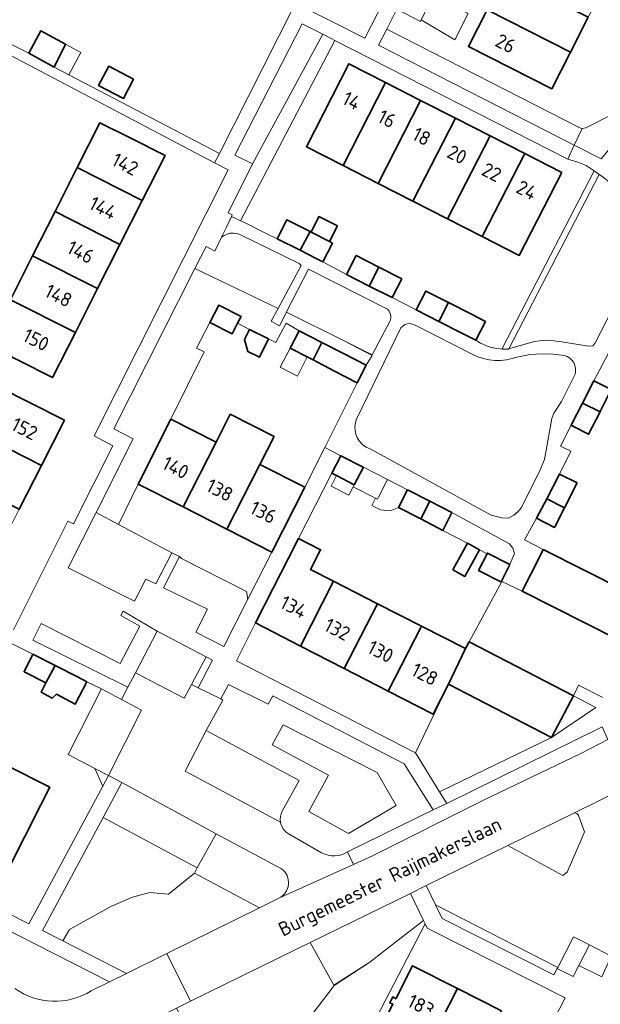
# Model space of a CAD drawing. Header units: metres. Extents: x 178952 to 185583, y 415201 to 419317.
# Tile 8 of 165: x 180269 to 180343, y 417923 to 418049. Entities that reach past the tile are written whole.
import ezdxf
from ezdxf.enums import TextEntityAlignment as Align

# ---------------------------------------------------------------- set-up
doc = ezdxf.new("R2010")
doc.units = ezdxf.units.M
for name, color, linetype, lineweight in [('B-XX-GR-BEPLANTING_CULTUUR_BODEMBEDEKKER-GV', 253, 'Continuous', 18), ('B-XX-GR-BEPLANTING_CULTUUR_BOSPLANTSOEN-GV', 253, 'Continuous', 18), ('B-XX-GR-BEPLANTING_CULTUUR_HEESTERS-GV', 253, 'Continuous', 18), ('B-XX-IE-TERREINAFSCHEIDING_KUNSTMATIG_MUUR-G', 253, 'IE-TERREINAFSCHEIDING-KUNSTMATIG-DICHT', 18), ('B-XX-OG-BEBOUWING-GV', 252, 'Continuous', 35), ('B-XX-OG-BEBOUWING-T18', 252, 'Continuous', 18), ('B-XX-OG-BEBOUWING_OVERBOUWING-GV', 252, 'Continuous', 18), ('B-XX-OG-BEBOUWING_SCHUUR-GV', 252, 'Continuous', 35), ('B-XX-OG-TERREIN_CULTUURSCHEIDING-GV', 253, 'Continuous', 18), ('B-XX-OG-TERREIN_ERF-GV', 253, 'Continuous', 18), ('B-XX-OG-TOPOGRAFIE-T18', 253, 'Continuous', 18), ('B-XX-VH-VERHARDING_ASFALT-GV', 251, 'Continuous', 18), ('B-XX-VH-VERHARDING_BEDRIJFSVLOERPLAAT-GV', 251, 'Continuous', 18), ('B-XX-VH-VERHARDING_BETONSTRAATSTEEN-GV', 251, 'Continuous', 18), ('B-XX-VH-VERHARDING_TEGEL-GV', 251, 'Continuous', 18)]:
    doc.layers.add(name, color=color, linetype=linetype, lineweight=lineweight)
doc.styles.add('NLCS-ISO-M-T18', font='NLCS-ISO.ttf', dxfattribs={"height": 1.8})
doc.linetypes.add('IE-TERREINAFSCHEIDING-KUNSTMATIG-DICHT', pattern='A,8,-1,[82,NLCS.SHX,S=0.75,R=90,X=0,Y=0],-1', length=10)

msp = doc.modelspace()

# ---------------------------------------------------------------- linework, layer by layer
at = {"layer": 'B-XX-GR-BEPLANTING_CULTUUR_BODEMBEDEKKER-GV'}
for points in [[(180311.471, 418073.91), (180310.591, 418072.21), (180313.38, 418070.692), (180303.751, 418050.83), (180312.611, 418046.34), (180314.96, 418050.93), (180314.268, 418051.278), (180309.511, 418053.67), (180317.7, 418069.74), (180322.106, 418067.451), (180322.551, 418067.22), (180324.361, 418070.8), (180323.051, 418071.47), (180321.671, 418068.81)], [(180287.958, 417980.56), (180281.119, 417984.171), (180278.261, 417985.68), (180274.7, 417978.61), (180283.19, 417974.35), (180284.641, 417977.17), (180285.9, 417976.558)], [(180297.475, 417975.585), (180289.165, 417979.796), (180288.929, 417980.087), (180286.871, 417976.085), (180292.511, 417973.34), (180291.001, 417970.4), (180294.601, 417968.57), (180297.666, 417974.6)], [(180271.247, 417971.498), (180270.177, 417969.389), (180282.317, 417963.358), (180283.282, 417965.199), (180286.081, 417970.54), (180281.711, 417973.076), (180281.413, 417972.537), (180283.865, 417971.152), (180281.329, 417966.39)], [(180307.953, 417952.123), (180300.76, 417956.008), (180302.178, 417958.528), (180314.2, 417952.438), (180316.615, 417948.238), (180310.525, 417944.668), (180305.433, 417947.45)], [(180320.101, 417933.516), (180318.421, 417937), (180305.619, 417930.71), (180308.643, 417925.254), (180313.223, 417928.194), (180315.004, 417929.572), (180316.158, 417930.465)], [(180321.631, 417935.54), (180322.483, 417933.77), (180336.76, 417926.563), (180337.178, 417927.377), (180337.251, 417927.52)], [(180344.101, 417928.97), (180341.299, 417930.415), (180339.966, 417927.777), (180340.141, 417927.694), (180342.879, 417926.31)]]:
    msp.add_lwpolyline(points, close=True, dxfattribs=at)
for points in [[(180317.621, 417953.56), (180300.841, 417962.24), (180300.271, 417961.18), (180295.171, 417963.72), (180294.191, 417961.86), (180294.461, 417961.71), (180292.341, 417957.84), (180304.221, 417951.44), (180302.031, 417947.51)], [(180343.011, 417962.04), (180339.911, 417963.6), (180339.251, 417962.27), (180342.135, 417960.772), (180336.471, 417956.91), (180322.147, 417950.001), (180323.071, 417948.5), (180342.921, 417958.3)], [(180310.409, 417942.3), (180321.331, 417947.66), (180317.621, 417953.56)], [(180339.391, 417947.302), (180330.875, 417943.119), (180337.904, 417939.289), (180338.448, 417939.695), (180340.358, 417944.162)], [(180340.358, 417944.162), (180340.694, 417944.876), (180339.903, 417946.966)], [(180301.961, 417940.14), (180300.195, 417941.089), (180293.611, 417944.63), (180291.201, 417940.26), (180290.845, 417939.596), (180299.125, 417935.143)], [(180302.73, 417944.69), (180307.081, 417942.19)], [(180299.125, 417935.143), (180301.612, 417936.37)]]:
    msp.add_lwpolyline(points, dxfattribs=at)
for points in [[(180302.031, 417947.51, 0.1647418), (180301.835, 417946.089)], [(180339.903, 417946.966, 0.2427476), (180339.391, 417947.302)], [(180301.835, 417946.089, 0.1925753), (180302.73, 417944.69)], [(180307.081, 417942.19, 0.2794398), (180310.409, 417942.3)], [(180301.612, 417936.37, 0.564169), (180301.961, 417940.14)]]:
    msp.add_lwpolyline(points, format="xyb", dxfattribs=at)
at = {"layer": 'B-XX-GR-BEPLANTING_CULTUUR_BOSPLANTSOEN-GV'}
msp.add_lwpolyline([(180320.303, 417933.096), (180320.101, 417933.516), (180316.158, 417930.465), (180315.004, 417929.572), (180313.223, 417928.194), (180308.67, 417925.205), (180305.285, 417920.722), (180303.192, 417914.714), (180302.355, 417907.391), (180306.101, 417905.483), (180313.509, 417919.975)], close=True, dxfattribs=at)
at = {"layer": 'B-XX-GR-BEPLANTING_CULTUUR_HEESTERS-GV'}
msp.add_lwpolyline([(180354.677, 418053.138), (180351.011, 418046.221), (180350.023, 418044.357), (180348.72, 418042.043), (180348.46, 418041.183), (180346.035, 418037.536), (180344.373, 418036.688), (180340.858, 418034.894), (180340.376, 418034.792), (180339.351, 418032.69), (180342.805, 418030.911), (180348.032, 418037.225), (180350.779, 418041.747), (180356.368, 418053.038)], dxfattribs=at)
for points in [[(180307.246, 418046.847), (180304.611, 418048.19), (180295.991, 418031.41), (180298.241, 418030.27)], [(180308.776, 418046.067), (180308.303, 418046.309), (180307.246, 418046.847), (180298.241, 418030.27), (180295.151, 418024.03), (180295.67, 418023.74), (180295.579, 418023.552), (180296.199, 418023.258), (180296.718, 418023.012)], [(180315.406, 418047.508), (180314.371, 418045.46), (180339.351, 418032.69), (180340.376, 418034.792), (180340.076, 418034.903)], [(180342.559, 418028.923), (180341.895, 418029.381), (180330.162, 418006.69), (180330.45, 418006.597), (180330.951, 418006.587), (180331.019, 418006.607)], [(180287.831, 417997.65), (180292.088, 418006.224), (180291.114, 418006.729), (180292.789, 418009.99), (180293.957, 418012.223), (180296.782, 418010.77), (180296.336, 418009.907), (180297.872, 418009.114), (180300.313, 418007.907), (180301.212, 418007.419), (180302.565, 418009.903), (180304.216, 418008.915), (180307.128, 418007.426), (180309.896, 418006.01), (180312.783, 418004.533), (180313.522, 418005.786), (180309.955, 418007.634), (180302.584, 418011.31), (180301.682, 418009.559), (180300.639, 418010.175), (180301.517, 418011.787), (180290.892, 418016.88), (180280.521, 417996.41), (180283.011, 417995.11), (180278.261, 417985.68), (180281.119, 417984.171), (180283.621, 417989.34)], [(180336.471, 417956.91), (180323.291, 417963.75), (180319.081, 417954.98), (180322.147, 417950.001)], [(180342.135, 417960.772), (180339.251, 417962.27), (180336.471, 417956.91)], [(180314.2, 417952.438), (180302.178, 417958.528), (180300.76, 417956.008), (180307.953, 417952.123), (180305.433, 417947.45), (180310.525, 417944.668), (180316.615, 417948.238)], [(180274.023, 417930.91), (180274.882, 417932.366), (180277.483, 417933.826), (180280.141, 417935.325), (180282.904, 417936.51), (180285.141, 417937.124), (180287.507, 417936.879), (180290.845, 417939.596), (180291.201, 417940.26), (180279.153, 417946.679), (180271.401, 417932.25)]]:
    msp.add_lwpolyline(points, close=True, dxfattribs=at)
at = {"layer": 'B-XX-IE-TERREINAFSCHEIDING_KUNSTMATIG_MUUR-G', "ltscale": 0.2, "flags": 128}
msp.add_lwpolyline([(180291.327, 417963.272), (180293.147, 417966.804), (180292.331, 417967.26)], dxfattribs=at)
at = {"layer": 'B-XX-OG-BEBOUWING-GV'}
for points in [[(180330.49, 418054.42), (180328.236, 418049.988), (180338.866, 418044.563), (180341.134, 418049.025)], [(180328.236, 418049.988), (180325.841, 418045.28), (180336.481, 418039.87), (180338.866, 418044.563)], [(180274.376, 418045.588), (180271.215, 418047.304), (180269.651, 418044.423), (180272.91, 418042.654)], [(180315.26, 418040.68), (180310.561, 418043.08), (180305.131, 418032.45), (180309.827, 418030.054)], [(180283.037, 418041.118), (180279.88, 418042.766), (180278.593, 418040.301), (180281.75, 418038.653)], [(180319.737, 418038.394), (180315.26, 418040.68), (180309.827, 418030.054), (180314.293, 418027.775)], [(180324.17, 418036.13), (180319.737, 418038.394), (180314.293, 418027.775), (180318.731, 418025.51)], [(180287.071, 418031.33), (180282.611, 418033.59), (180278.764, 418035.535), (180275.859, 418029.796), (180284.158, 418025.579)], [(180328.602, 418033.867), (180324.17, 418036.13), (180318.731, 418025.51), (180323.178, 418023.241)], [(180333.07, 418031.585), (180328.602, 418033.867), (180323.178, 418023.241), (180327.617, 418020.976)], [(180337.761, 418029.19), (180333.07, 418031.585), (180327.617, 418020.976), (180332.331, 418018.57)], [(180284.158, 418025.579), (180275.859, 418029.796), (180273.026, 418024.199), (180281.308, 418019.953)], [(180281.308, 418019.953), (180273.026, 418024.199), (180270.144, 418018.505), (180278.458, 418014.328)], [(180305.627, 418021.619), (180302.651, 418023.13), (180301.421, 418020.71), (180304.332, 418019.231)], [(180308.459, 418020.145), (180308.094, 418020.33), (180305.74, 418021.561), (180305.627, 418021.619), (180304.332, 418019.231), (180306.381, 418018.19), (180307.243, 418017.752)], [(180278.458, 418014.328), (180270.144, 418018.505), (180267.311, 418012.908), (180275.613, 418008.711)], [(180314.408, 418017.074), (180311.5, 418018.558), (180310.268, 418016.144), (180313.176, 418014.66)], [(180317.316, 418015.589), (180314.408, 418017.074), (180313.176, 418014.66), (180316.084, 418013.176)], [(180323.283, 418012.545), (180320.398, 418014.017), (180319.166, 418011.603), (180322.051, 418010.13)], [(180275.613, 418008.711), (180267.311, 418012.908), (180264.402, 418007.16), (180268.241, 418005.22), (180272.7, 418002.96)], [(180296.782, 418010.77), (180293.957, 418012.223), (180292.789, 418009.99), (180295.635, 418008.549), (180296.336, 418009.907)], [(180328.008, 418010.134), (180326.224, 418011.044), (180323.283, 418012.545), (180322.051, 418010.13), (180324.992, 418008.63), (180326.776, 418007.719)], [(180307.128, 418007.426), (180304.216, 418008.915), (180303.057, 418006.7), (180305.231, 418005.588), (180305.99, 418005.2)], [(180309.896, 418006.01), (180307.128, 418007.426), (180305.99, 418005.2), (180308.746, 418003.79), (180311.637, 418002.292), (180312.783, 418004.533)], [(180274.221, 417997.49), (180269.761, 417999.75), (180265.925, 418001.7), (180263.004, 417995.944), (180271.298, 417991.729)], [(180344.098, 418001.415), (180341.853, 418002.528), (180340.407, 417999.696), (180342.658, 417998.583), (180342.726, 417998.717)], [(180342.658, 417998.583), (180340.407, 417999.696), (180338.961, 417996.864), (180339.09, 417996.797), (180341.197, 417995.71)], [(180293.595, 417994.711), (180287.831, 417997.65), (180283.621, 417989.34), (180289.386, 417986.405)], [(180294.992, 417983.552), (180299.207, 417991.849), (180301.015, 417995.407), (180295.399, 417998.26), (180293.595, 417994.711), (180289.386, 417986.405)], [(180271.298, 417991.729), (180263.004, 417995.944), (180260.15, 417990.321), (180268.446, 417986.111)], [(180308.399, 417990.71), (180308.985, 417990.409), (180311.253, 417989.243), (180312.423, 417991.489), (180312.39, 417991.506), (180309.552, 417992.962)], [(180304.951, 417988.92), (180299.207, 417991.849), (180294.992, 417983.552), (180300.731, 417980.63)], [(180339.727, 417989.481), (180337.489, 417990.618), (180335.846, 417987.458), (180338.106, 417986.283)], [(180320.915, 417987.13), (180318.075, 417988.588), (180316.927, 417986.326), (180319.756, 417984.872)], [(180323.742, 417985.679), (180320.915, 417987.13), (180319.756, 417984.872), (180322.584, 417983.418)], [(180338.106, 417986.283), (180335.846, 417987.458), (180334.555, 417984.975), (180336.847, 417983.799), (180336.927, 417983.958)], [(180308.607, 417976.909), (180305.661, 417978.413), (180306.954, 417980.945), (180304.138, 417982.383), (180302.845, 417979.851), (180300.901, 417976.03), (180298.621, 417971.58), (180304.384, 417968.621)], [(180345.826, 417975.588), (180345.869, 417975.672), (180335.406, 417980.967), (180334.951, 417980.09), (180332.7, 417975.62), (180348.791, 417967.51), (180351.442, 417972.744)], [(180314.235, 417974.035), (180308.607, 417976.909), (180304.384, 417968.621), (180309.98, 417965.748)], [(180319.838, 417971.174), (180314.235, 417974.035), (180309.98, 417965.748), (180315.593, 417962.866)], [(180325.481, 417968.292), (180319.838, 417971.174), (180315.593, 417962.866), (180321.331, 417959.92), (180323.291, 417963.75)], [(180325.941, 417969.18), (180325.481, 417968.292), (180323.291, 417963.75), (180336.471, 417956.91), (180339.251, 417962.27)], [(180273.028, 417966.12), (180270.18, 417967.578), (180269.054, 417965.346), (180271.856, 417963.912)], [(180277.099, 417964.055), (180275.869, 417964.666), (180273.028, 417966.12), (180271.856, 417963.912), (180271.232, 417962.727), (180272.653, 417961.979), (180273.22, 417962.464), (180275.602, 417961.21)], [(180271.221, 417948.31), (180272.365, 417950.564), (180266.603, 417953.488), (180265.465, 417951.246), (180261.264, 417942.968), (180267.011, 417940.04)], [(180324.466, 417924.819), (180318.69, 417927.74), (180316.561, 417923.52), (180316.171, 417923.75), (180315.791, 417923.01), (180316.19, 417922.82), (180314.491, 417919.46), (180320.231, 417916.553)], [(180330.088, 417921.975), (180324.466, 417924.819), (180320.231, 417916.553), (180325.685, 417913.791), (180325.859, 417913.703)]]:
    msp.add_lwpolyline(points, close=True, dxfattribs=at)
at = {"layer": 'B-XX-OG-BEBOUWING_OVERBOUWING-GV'}
for points in [[(180325.805, 418049.515), (180323.599, 418050.652), (180321.392, 418051.789), (180319.811, 418048.676), (180324.085, 418046.129)], [(180276.335, 418044.525), (180274.376, 418045.588), (180272.91, 418042.654), (180274.771, 418041.644)], [(180305.231, 418005.588), (180303.057, 418006.7), (180301.796, 418004.29), (180303.982, 418003.146)], [(180313.956, 417987.521), (180314.207, 417987.392), (180314.349, 417987.668), (180315.491, 417989.914), (180312.423, 417991.489), (180311.253, 417989.243), (180311.12, 417988.979)], [(180311.12, 417988.979), (180311.253, 417989.243), (180308.985, 417990.409), (180308.295, 417989.067), (180310.565, 417987.9)], [(180316.927, 417986.326), (180318.075, 417988.588), (180315.491, 417989.914), (180314.349, 417987.668), (180314.207, 417987.392), (180313.956, 417987.521), (180313.484, 417986.604), (180314.613, 417986.023), (180315.822, 417985.905)]]:
    msp.add_lwpolyline(points, close=True, dxfattribs=at)
at = {"layer": 'B-XX-OG-BEBOUWING_SCHUUR-GV'}
for points in [[(180309.114, 418022.337), (180306.746, 418023.54), (180305.74, 418021.561), (180308.094, 418020.33)], [(180300.313, 418007.907), (180297.872, 418009.114), (180297.227, 418007.81), (180297.643, 418006.303), (180299.151, 418005.557)], [(180327.267, 417980.928), (180325.726, 417981.776), (180323.857, 417978.381), (180325.398, 417977.533)], [(180331.113, 417979.034), (180328.258, 417980.502), (180328.217, 417980.42), (180327.134, 417978.269), (180330.001, 417976.824), (180330.048, 417976.917)]]:
    msp.add_lwpolyline(points, close=True, dxfattribs=at)
at = {"layer": 'B-XX-OG-TERREIN_CULTUURSCHEIDING-GV'}
for points in [[(180348.91, 418020.726), (180349.003, 418021.254), (180349.017, 418021.79), (180348.951, 418022.321), (180348.806, 418022.837), (180348.587, 418023.326), (180348.297, 418023.777), (180347.944, 418024.179), (180347.8, 418024.313), (180346.651, 418025.496), (180345.447, 418026.621), (180344.189, 418027.687), (180342.881, 418028.691), (180342.559, 418028.923), (180331.019, 418006.607), (180334.123, 418007.533), (180335.169, 418007.705), (180336.122, 418007.731), (180337.775, 418007.514), (180341.203, 418006.964), (180341.727, 418007.026), (180341.982, 418007.295)], [(180296.73, 418021.191), (180296.643, 418021.233), (180296.248, 418021.37), (180295.834, 418021.43), (180295.417, 418021.409), (180295.011, 418021.31), (180294.631, 418021.135), (180294.283, 418020.884), (180293.421, 418019.11), (180292.321, 418019.7), (180290.892, 418016.88), (180301.517, 418011.787), (180304.477, 418017.273), (180304.231, 418017.553)], [(180315.707, 418011.448), (180315.497, 418011.689), (180315.426, 418011.747), (180305.427, 418016.827), (180302.643, 418011.424), (180302.584, 418011.31), (180309.955, 418007.634), (180313.554, 418005.84), (180315.821, 418010.225), (180315.91, 418010.532), (180315.92, 418010.851), (180315.851, 418011.163)], [(180339.465, 418003.366), (180339.54, 418003.746), (180339.536, 418004.133), (180339.453, 418004.511), (180339.294, 418004.864), (180339.067, 418005.177), (180338.779, 418005.436), (180338.445, 418005.631), (180338.078, 418005.754), (180337.76, 418005.796), (180336.674, 418005.931), (180335.581, 418005.985), (180334.487, 418005.96), (180333.505, 418005.869), (180331.832, 418005.502), (180331.42, 418005.374), (180330.697, 418005.215), (180329.96, 418005.135), (180329.22, 418005.135), (180328.484, 418005.215), (180327.76, 418005.374), (180327.058, 418005.609), (180326.385, 418005.919), (180319.029, 418009.645), (180318.697, 418009.793), (180318.371, 418009.847), (180318.041, 418009.823), (180317.726, 418009.72), (180317.445, 418009.544), (180317.214, 418009.307), (180311.516, 417997.559), (180311.395, 417997.154), (180311.332, 417996.681), (180311.349, 417996.203), (180311.446, 417995.736), (180311.618, 417995.291), (180311.863, 417994.881), (180312.173, 417994.518), (180312.455, 417994.272), (180312.858, 417994.016), (180313.298, 417993.83), (180328.769, 417985.351), (180330.13, 417985.015), (180330.969, 417984.992), (180331.659, 417985.337), (180332.205, 417985.818), (180332.634, 417986.319), (180335.017, 417991.137), (180335.563, 417992.48), (180336.515, 417997.702), (180336.775, 417998.408), (180337.736, 417999.902)], [(180278.104, 417952.968), (180279.146, 417950.718), (180279.86, 417952.049)], [(180274.023, 417930.91), (180282.141, 417926.76), (180287.287, 417929.3), (180299.125, 417935.143), (180290.845, 417939.596), (180287.507, 417936.879), (180285.141, 417937.124), (180282.904, 417936.51), (180280.141, 417935.325), (180277.483, 417933.826), (180274.882, 417932.366)]]:
    msp.add_lwpolyline(points, close=True, dxfattribs=at)
for points in [[(180277.637, 417924.539), (180279.995, 417925.701), (180254.163, 417938.81)], [(180315.178, 417900.014), (180310.857, 417902.201), (180311.271, 417902.86), (180309.071, 417903.97), (180306.101, 417905.483), (180302.355, 417907.391), (180303.192, 417914.714), (180305.285, 417920.722), (180308.67, 417925.205), (180313.223, 417928.194), (180308.643, 417925.254), (180305.619, 417930.71), (180290.319, 417923.193), (180288.541, 417922.32), (180298.961, 417901.848)]]:
    msp.add_lwpolyline(points, dxfattribs=at)
msp.add_lwpolyline([(180267.881, 417924.85, 0.3043234), (180277.637, 417924.539)], format="xyb", dxfattribs=at)
at = {"layer": 'B-XX-OG-TERREIN_ERF-GV'}
for points in [[(180347.906, 418062.349), (180345.611, 418057.834), (180343.384, 418053.452), (180341.134, 418049.025), (180338.866, 418044.563), (180336.481, 418039.87), (180325.841, 418045.28), (180328.236, 418049.988), (180330.49, 418054.42), (180332.763, 418058.888), (180335.035, 418063.356), (180337.29, 418067.789), (180339.671, 418072.47), (180350.295, 418067.063), (180350.301, 418067.06)], [(180341.895, 418029.381), (180340.879, 418030.081), (180339.817, 418030.482), (180338.541, 418030.9), (180308.776, 418046.067), (180296.718, 418023.012), (180297.154, 418022.806), (180300.09, 418021.348), (180301.421, 418020.71), (180302.651, 418023.13), (180305.627, 418021.619), (180305.74, 418021.561), (180308.094, 418020.33), (180308.459, 418020.145), (180307.243, 418017.752), (180310.268, 418016.144), (180311.5, 418018.558), (180314.408, 418017.074), (180317.316, 418015.589), (180316.084, 418013.176), (180319.166, 418011.603), (180320.398, 418014.017), (180323.283, 418012.545), (180326.224, 418011.044), (180328.008, 418010.134), (180326.776, 418007.719), (180327.397, 418007.343), (180328.056, 418007.038), (180328.745, 418006.807), (180329.454, 418006.654), (180330.177, 418006.579), (180330.951, 418006.587), (180330.45, 418006.597), (180330.162, 418006.69)], [(180315.26, 418040.68), (180319.737, 418038.394), (180324.17, 418036.13), (180328.602, 418033.867), (180333.07, 418031.585), (180337.761, 418029.19), (180332.331, 418018.57), (180327.617, 418020.976), (180323.178, 418023.241), (180318.731, 418025.51), (180314.293, 418027.775), (180309.827, 418030.054), (180305.131, 418032.45), (180310.561, 418043.08)], [(180283.037, 418041.118), (180281.75, 418038.653), (180278.593, 418040.301), (180279.88, 418042.766)], [(180275.613, 418008.711), (180272.7, 418002.96), (180268.241, 418005.22), (180264.402, 418007.16), (180267.311, 418012.908), (180270.144, 418018.505), (180273.026, 418024.199), (180275.859, 418029.796), (180278.764, 418035.535), (180282.611, 418033.59), (180287.071, 418031.33), (180284.158, 418025.579), (180281.308, 418019.953), (180278.458, 418014.328)], [(180287.831, 417997.65), (180293.595, 417994.711), (180295.399, 417998.26), (180301.015, 417995.407), (180299.207, 417991.849), (180304.951, 417988.92), (180307.488, 417993.994), (180311.637, 418002.292), (180308.746, 418003.79), (180305.99, 418005.2), (180305.231, 418005.588), (180303.057, 418006.7), (180304.216, 418008.915), (180302.565, 418009.903), (180301.212, 418007.419), (180300.313, 418007.907), (180297.872, 418009.114), (180296.336, 418009.907), (180295.635, 418008.549), (180292.789, 418009.99), (180291.114, 418006.729), (180292.088, 418006.224)], [(180265.595, 417980.493), (180262.681, 417974.75), (180254.385, 417978.96), (180254.512, 417979.21), (180257.256, 417984.617), (180257.311, 417984.725), (180260.15, 417990.321), (180263.004, 417995.944), (180265.925, 418001.7), (180269.761, 417999.75), (180274.221, 417997.49), (180271.298, 417991.729), (180268.446, 417986.111)], [(180308.607, 417976.909), (180314.235, 417974.035), (180319.838, 417971.174), (180325.481, 417968.292), (180325.941, 417969.18), (180330.111, 417976.89), (180330.048, 417976.917), (180331.113, 417979.034), (180328.258, 417980.502), (180328.217, 417980.42), (180327.267, 417980.928), (180325.726, 417981.776), (180322.584, 417983.418), (180319.756, 417984.872), (180316.927, 417986.326), (180318.075, 417988.588), (180315.491, 417989.914), (180312.423, 417991.489), (180311.253, 417989.243), (180308.985, 417990.409), (180308.399, 417990.71), (180304.138, 417982.383), (180306.954, 417980.945), (180305.661, 417978.413)], [(180294.992, 417983.552), (180289.386, 417986.405), (180283.621, 417989.34), (180281.119, 417984.171), (180287.958, 417980.56), (180288.929, 417980.087), (180289.165, 417979.796), (180297.475, 417975.585), (180297.666, 417974.6), (180300.731, 417980.63)], [(180309.98, 417965.748), (180304.384, 417968.621), (180298.621, 417971.58), (180296.21, 417966.74), (180319.081, 417954.98), (180323.291, 417963.75), (180321.331, 417959.92), (180315.593, 417962.866)], [(180248.642, 417959.826), (180254.247, 417956.967), (180259.851, 417954.109), (180265.465, 417951.246), (180266.603, 417953.488), (180272.365, 417950.564), (180271.221, 417948.31), (180267.011, 417940.04), (180261.264, 417942.968), (180255.659, 417945.823), (180250.019, 417948.696), (180244.414, 417951.552), (180238.792, 417954.416), (180233.051, 417957.34), (180237.281, 417965.62), (180243.037, 417962.684), (180244.463, 417965.461), (180250.06, 417962.587), (180249.925, 417962.324)]]:
    msp.add_lwpolyline(points, close=True, dxfattribs=at)
for points in [[(180321.392, 418051.789), (180319.811, 418048.676), (180319.711, 418048.48), (180316.691, 418050.05), (180315.406, 418047.508), (180340.076, 418034.903), (180340.376, 418034.792), (180340.858, 418034.894), (180344.373, 418036.688), (180346.035, 418037.536), (180348.46, 418041.183), (180348.72, 418042.043), (180350.023, 418044.357), (180351.011, 418046.221), (180354.677, 418053.138)], [(180263.987, 418047.256), (180269.651, 418044.423), (180271.215, 418047.304), (180274.376, 418045.588), (180272.91, 418042.654), (180274.771, 418041.644), (180294.014, 418031.591), (180299.524, 418042.478), (180303.751, 418050.83)], [(180267.693, 417970.681), (180274.661, 417984.59), (180275.361, 417984.24), (180280.421, 417994.22), (180278.031, 417995.49), (180295.151, 418029.51), (180293.411, 418030.4), (180265.541, 418045.062)], [(180343.736, 418006.088), (180341.853, 418002.528), (180344.098, 418001.415)], [(180342.726, 417998.717), (180342.658, 417998.583), (180341.197, 417995.71), (180339.09, 417996.797), (180338.961, 417996.864), (180337.606, 417994.177), (180337.785, 417994.09), (180338.912, 417993.545), (180337.489, 417990.618), (180339.727, 417989.481), (180338.106, 417986.283), (180336.927, 417983.958), (180336.847, 417983.799), (180334.555, 417984.975), (180332.986, 417982.189), (180335.406, 417980.967), (180345.869, 417975.672)], [(180230.901, 417952.78), (180269.691, 417933.11), (180270.7, 417934.989), (180279.146, 417950.718), (180278.104, 417952.968), (180274.68, 417954.76), (180278.941, 417963.14), (180277.099, 417964.055), (180275.602, 417961.21), (180273.22, 417962.464), (180272.653, 417961.979), (180271.232, 417962.727), (180271.856, 417963.912), (180269.054, 417965.346), (180270.18, 417967.578), (180266.96, 417969.218)], [(180335.851, 417919.06), (180338.201, 417923.64), (180320.571, 417932.54), (180320.303, 417933.096), (180313.509, 417919.975)], [(180314.491, 417919.46), (180316.19, 417922.82), (180315.791, 417923.01), (180316.171, 417923.75), (180316.561, 417923.52), (180318.69, 417927.74), (180324.466, 417924.819), (180330.088, 417921.975)]]:
    msp.add_lwpolyline(points, dxfattribs=at)
at = {"layer": 'B-XX-VH-VERHARDING_ASFALT-GV'}
msp.add_lwpolyline([(180343.668, 417956.653), (180340.199, 417954.897), (180327.689, 417948.865), (180313.67, 417941.847), (180311.137, 417940.697), (180301.612, 417936.37), (180299.125, 417935.143), (180287.287, 417929.3), (180290.319, 417923.193), (180305.619, 417930.71), (180318.421, 417937), (180320.448, 417937.996), (180330.875, 417943.119), (180339.391, 417947.302), (180342.57, 417948.864), (180354.651, 417954.8)], dxfattribs=at)
at = {"layer": 'B-XX-VH-VERHARDING_BEDRIJFSVLOERPLAAT-GV'}
for points in [[(180349.637, 417939.737), (180350.407, 417941.235), (180351.531, 417943.42), (180352.727, 417942.797), (180353.37, 417942.461), (180355.021, 417941.6), (180360.391, 417951.9), (180354.651, 417954.8), (180342.57, 417948.864), (180339.391, 417947.302)], [(180339.903, 417946.966), (180340.694, 417944.876), (180340.358, 417944.162), (180338.448, 417939.695), (180337.904, 417939.289), (180330.875, 417943.119), (180320.448, 417937.996), (180321.631, 417935.54), (180337.251, 417927.52), (180339.271, 417931.46), (180341.299, 417930.415), (180344.101, 417928.97), (180349.637, 417939.737)]]:
    msp.add_lwpolyline(points, dxfattribs=at)
msp.add_lwpolyline([(180339.391, 417947.302, -0.2427476), (180339.903, 417946.966)], format="xyb", dxfattribs=at)
at = {"layer": 'B-XX-VH-VERHARDING_BETONSTRAATSTEEN-GV'}
for points in [[(180312.599, 418083.59), (180311.611, 418081.69), (180308.461, 418075.47), (180311.471, 418073.91), (180313.63, 418077.659), (180323.626, 418072.634), (180323.611, 418072.549), (180323.051, 418071.47), (180324.361, 418070.8), (180322.551, 418067.22), (180322.106, 418067.451), (180322.23, 418067.252), (180322.26, 418067.059), (180314.268, 418051.278), (180314.96, 418050.93), (180316.691, 418050.05), (180319.711, 418048.48), (180319.811, 418048.676), (180321.392, 418051.789), (180322.761, 418054.474), (180325.922, 418060.684)], [(180265.541, 418045.062), (180293.411, 418030.4), (180294.014, 418031.591), (180274.771, 418041.644), (180272.91, 418042.654), (180269.651, 418044.423), (180263.987, 418047.256)], [(180342.805, 418030.911), (180339.351, 418032.69), (180338.541, 418030.9), (180339.817, 418030.482), (180340.879, 418030.081), (180341.895, 418029.381), (180342.559, 418028.923), (180342.881, 418028.691)], [(180348.91, 418020.726), (180341.982, 418007.295), (180341.727, 418007.026), (180341.203, 418006.964), (180337.775, 418007.514), (180336.122, 418007.731), (180335.169, 418007.705), (180334.123, 418007.533), (180331.019, 418006.607), (180330.951, 418006.587), (180330.177, 418006.579), (180329.454, 418006.654), (180328.745, 418006.807), (180328.056, 418007.038), (180327.397, 418007.343), (180326.776, 418007.719), (180324.992, 418008.63), (180322.051, 418010.13), (180319.166, 418011.603), (180316.084, 418013.176), (180313.176, 418014.66), (180310.268, 418016.144), (180307.243, 418017.752), (180306.381, 418018.19), (180304.332, 418019.231), (180301.421, 418020.71), (180300.09, 418021.348), (180297.154, 418022.806), (180296.718, 418023.012), (180296.199, 418023.258), (180295.579, 418023.552), (180294.87, 418022.093), (180294.283, 418020.884), (180294.631, 418021.135), (180295.011, 418021.31), (180295.417, 418021.409), (180295.834, 418021.43), (180296.248, 418021.37), (180296.643, 418021.233), (180296.73, 418021.191), (180304.231, 418017.553), (180304.477, 418017.273), (180301.517, 418011.787), (180300.639, 418010.175), (180301.682, 418009.559), (180302.584, 418011.31), (180302.643, 418011.424), (180305.427, 418016.827), (180315.426, 418011.747), (180315.497, 418011.689), (180315.707, 418011.448), (180315.851, 418011.163), (180315.92, 418010.851), (180315.91, 418010.532), (180315.821, 418010.225), (180313.554, 418005.84), (180309.955, 418007.634), (180313.522, 418005.786), (180312.783, 418004.533), (180311.637, 418002.292), (180307.488, 417993.994), (180309.552, 417992.962), (180312.39, 417991.506), (180312.423, 417991.489), (180315.491, 417989.914), (180318.075, 417988.588), (180320.915, 417987.13), (180323.742, 417985.679), (180331.107, 417981.681), (180331.528, 417981.143), (180331.714, 417980.456), (180331.113, 417979.034), (180330.048, 417976.917), (180330.111, 417976.89), (180332.7, 417975.62), (180334.951, 417980.09), (180335.406, 417980.967), (180332.986, 417982.189), (180334.555, 417984.975), (180335.846, 417987.458), (180337.489, 417990.618), (180338.912, 417993.545), (180337.785, 417994.09), (180337.606, 417994.177), (180338.961, 417996.864), (180340.407, 417999.696), (180341.853, 418002.528), (180343.736, 418006.088)], [(180352.671, 417967.78), (180353.061, 417969.41), (180353.119, 417969.381), (180354.141, 417971.4), (180351.45, 417972.76), (180351.442, 417972.744), (180348.791, 417967.51), (180332.7, 417975.62), (180330.111, 417976.89), (180325.941, 417969.18), (180339.251, 417962.27), (180339.911, 417963.6), (180343.011, 417962.04)], [(180301.835, 417946.089), (180289.65, 417952.624), (180292.341, 417957.84), (180294.461, 417961.71), (180294.191, 417961.86), (180291.327, 417963.272), (180290.46, 417963.7), (180289.534, 417961.969), (180283.282, 417965.199), (180282.317, 417963.358), (180281.501, 417961.8), (180284.06, 417960.403), (180279.86, 417952.049), (180281.561, 417951.16), (180293.611, 417944.63), (180300.195, 417941.089), (180301.961, 417940.14)], [(180292.341, 417957.84), (180289.65, 417952.624), (180301.835, 417946.089)], [(180302.031, 417947.51), (180304.221, 417951.44), (180292.341, 417957.84)], [(180307.081, 417942.19), (180302.73, 417944.69)], [(180301.612, 417936.37), (180311.137, 417940.697), (180310.409, 417942.3)], [(180283.787, 417919.918), (180288.541, 417922.32), (180290.319, 417923.193), (180287.287, 417929.3), (180282.141, 417926.76), (180279.995, 417925.701), (180277.637, 417924.539)]]:
    msp.add_lwpolyline(points, dxfattribs=at)
for points in [[(180333.505, 418005.869), (180334.487, 418005.96), (180335.581, 418005.985), (180336.674, 418005.931), (180337.76, 418005.796), (180338.078, 418005.754), (180338.445, 418005.631), (180338.779, 418005.436), (180339.067, 418005.177), (180339.294, 418004.864), (180339.453, 418004.511), (180339.536, 418004.133), (180339.54, 418003.746), (180339.465, 418003.366), (180337.736, 417999.902), (180336.775, 417998.408), (180336.515, 417997.702), (180335.563, 417992.48), (180335.017, 417991.137), (180332.634, 417986.319), (180332.205, 417985.818), (180331.659, 417985.337), (180330.969, 417984.992), (180330.13, 417985.015), (180328.769, 417985.351), (180313.298, 417993.83), (180312.858, 417994.016), (180312.455, 417994.272), (180312.173, 417994.518), (180311.863, 417994.881), (180311.618, 417995.291), (180311.446, 417995.736), (180311.349, 417996.203), (180311.332, 417996.681), (180311.395, 417997.154), (180311.516, 417997.559), (180317.214, 418009.307), (180317.445, 418009.544), (180317.726, 418009.72), (180318.041, 418009.823), (180318.371, 418009.847), (180318.697, 418009.793), (180319.029, 418009.645), (180326.385, 418005.919), (180327.058, 418005.609), (180327.76, 418005.374), (180328.484, 418005.215), (180329.22, 418005.135), (180329.96, 418005.135), (180330.697, 418005.215), (180331.42, 418005.374), (180331.832, 418005.502)], [(180323.742, 417985.679), (180322.584, 417983.418), (180325.726, 417981.776), (180327.267, 417980.928), (180328.217, 417980.42), (180328.258, 417980.502), (180331.113, 417979.034), (180331.714, 417980.456), (180331.528, 417981.143), (180331.107, 417981.681)], [(180290.46, 417963.7), (180292.331, 417967.26), (180286.081, 417970.54), (180283.282, 417965.199), (180289.534, 417961.969)], [(180284.06, 417960.403), (180281.501, 417961.8), (180278.941, 417963.14), (180274.68, 417954.76), (180278.104, 417952.968), (180279.86, 417952.049)], [(180281.561, 417951.16), (180279.153, 417946.679), (180291.201, 417940.26), (180293.611, 417944.63)]]:
    msp.add_lwpolyline(points, close=True, dxfattribs=at)
for points in [[(180301.835, 417946.089, -0.1647418), (180302.031, 417947.51)], [(180302.73, 417944.69, -0.1925753), (180301.835, 417946.089)], [(180310.409, 417942.3, -0.2794398), (180307.081, 417942.19)], [(180301.961, 417940.14, -0.564169), (180301.612, 417936.37)], [(180277.637, 417924.539, -0.3043234), (180267.881, 417924.85)]]:
    msp.add_lwpolyline(points, format="xyb", dxfattribs=at)
at = {"layer": 'B-XX-VH-VERHARDING_TEGEL-GV'}
for points in [[(180314.96, 418050.93), (180312.611, 418046.34), (180303.751, 418050.83), (180299.524, 418042.478), (180294.014, 418031.591), (180293.411, 418030.4), (180295.151, 418029.51), (180278.031, 417995.49), (180280.421, 417994.22), (180275.361, 417984.24), (180274.661, 417984.59), (180267.693, 417970.681)], [(180266.96, 417969.218), (180270.18, 417967.578), (180273.028, 417966.12), (180275.869, 417964.666), (180277.099, 417964.055), (180278.941, 417963.14), (180281.501, 417961.8), (180282.317, 417963.358), (180270.177, 417969.389), (180271.247, 417971.498), (180281.329, 417966.39), (180283.865, 417971.152), (180281.413, 417972.537), (180281.711, 417973.076), (180286.081, 417970.54), (180292.331, 417967.26), (180290.46, 417963.7), (180291.327, 417963.272), (180294.191, 417961.86), (180295.171, 417963.72), (180300.271, 417961.18), (180300.841, 417962.24), (180317.621, 417953.56), (180321.331, 417947.66), (180323.071, 417948.5), (180322.147, 417950.001), (180319.081, 417954.98), (180296.21, 417966.74), (180298.621, 417971.58), (180300.901, 417976.03), (180302.845, 417979.851), (180304.138, 417982.383), (180308.399, 417990.71), (180309.552, 417992.962), (180307.488, 417993.994), (180304.951, 417988.92), (180300.731, 417980.63), (180297.666, 417974.6), (180294.601, 417968.57), (180291.001, 417970.4), (180292.511, 417973.34), (180286.871, 417976.085), (180288.929, 417980.087), (180287.958, 417980.56), (180285.9, 417976.558), (180284.641, 417977.17), (180283.19, 417974.35), (180274.7, 417978.61), (180278.261, 417985.68), (180283.011, 417995.11), (180280.521, 417996.41), (180290.892, 418016.88), (180292.321, 418019.7), (180293.421, 418019.11), (180294.283, 418020.884), (180294.87, 418022.093), (180295.579, 418023.552), (180295.67, 418023.74), (180295.151, 418024.03), (180298.241, 418030.27), (180295.991, 418031.41), (180304.611, 418048.19), (180307.246, 418046.847), (180308.303, 418046.309), (180308.776, 418046.067), (180338.541, 418030.9), (180339.351, 418032.69), (180314.371, 418045.46), (180315.406, 418047.508), (180316.691, 418050.05)], [(180254.163, 417938.81), (180279.995, 417925.701), (180282.141, 417926.76), (180274.023, 417930.91), (180271.401, 417932.25), (180279.153, 417946.679), (180281.561, 417951.16), (180279.86, 417952.049), (180279.146, 417950.718), (180270.7, 417934.989), (180269.691, 417933.11), (180230.901, 417952.78)], [(180342.879, 417926.31), (180340.141, 417927.694), (180339.966, 417927.777), (180339.244, 417926.348), (180337.178, 417927.377), (180336.76, 417926.563), (180322.483, 417933.77), (180321.631, 417935.54), (180320.448, 417937.996), (180318.421, 417937), (180320.101, 417933.516), (180320.303, 417933.096), (180320.571, 417932.54), (180338.201, 417923.64), (180335.851, 417919.06)]]:
    msp.add_lwpolyline(points, dxfattribs=at)
for points in [[(180340.199, 417954.897), (180343.668, 417956.653), (180342.921, 417958.3), (180323.071, 417948.5), (180321.331, 417947.66), (180310.409, 417942.3), (180311.137, 417940.697), (180313.67, 417941.847), (180327.689, 417948.865)], [(180341.299, 417930.415), (180339.271, 417931.46), (180337.251, 417927.52), (180337.178, 417927.377), (180339.244, 417926.348), (180339.966, 417927.777)]]:
    msp.add_lwpolyline(points, close=True, dxfattribs=at)

# ---------------------------------------------------------------- texts
at = {"layer": 'B-XX-OG-BEBOUWING-T18', "style": 'NLCS-ISO-M-T18'}
for s, rotation, p in [('26', 333.1, (180330.586, 418045.675)), ('14', 333, (180310.92, 418038.349)), ('16', 333, (180315.424, 418036.049)), ('18', 333, (180319.867, 418033.78)), ('142', 333.1, (180281.98, 418030.242)), ('20', 333, (180324.393, 418031.469)), ('22', 333, (180328.814, 418029.211)), ('24', 333, (180333.288, 418026.926)), ('144', 333.1, (180279.142, 418024.639)), ('146', 333.1, (180276.289, 418019.006)), ('148', 333.1, (180273.466, 418013.434)), ('150', 333.1, (180270.601, 418007.779)), ('152', 333.1, (180269.131, 417996.407)), ('140', 333, (180288.434, 417991.433)), ('138', 333, (180294.072, 417988.563)), ('136', 333, (180299.628, 417985.735)), ('134', 332.8, (180303.502, 417973.626)), ('132', 332.8, (180309.09, 417970.757)), ('130', 332.8, (180314.626, 417967.915)), ('128', 332.8, (180320.267, 417965.019)), ('183', 333.2, (180319.781, 417922.649))]:
    msp.add_text(s, height=1.8, rotation=rotation, dxfattribs=at).set_placement(p, align=Align.MIDDLE_CENTER)
at = {"layer": 'B-XX-OG-TOPOGRAFIE-T18', "style": 'NLCS-ISO-M-T18'}
msp.add_text('Burgemeester Raijmakerslaan', height=1.8, rotation=26.1, dxfattribs=at).set_placement((180315.805, 417939.144), align=Align.MIDDLE_CENTER)

doc.saveas('drawing.dxf')
